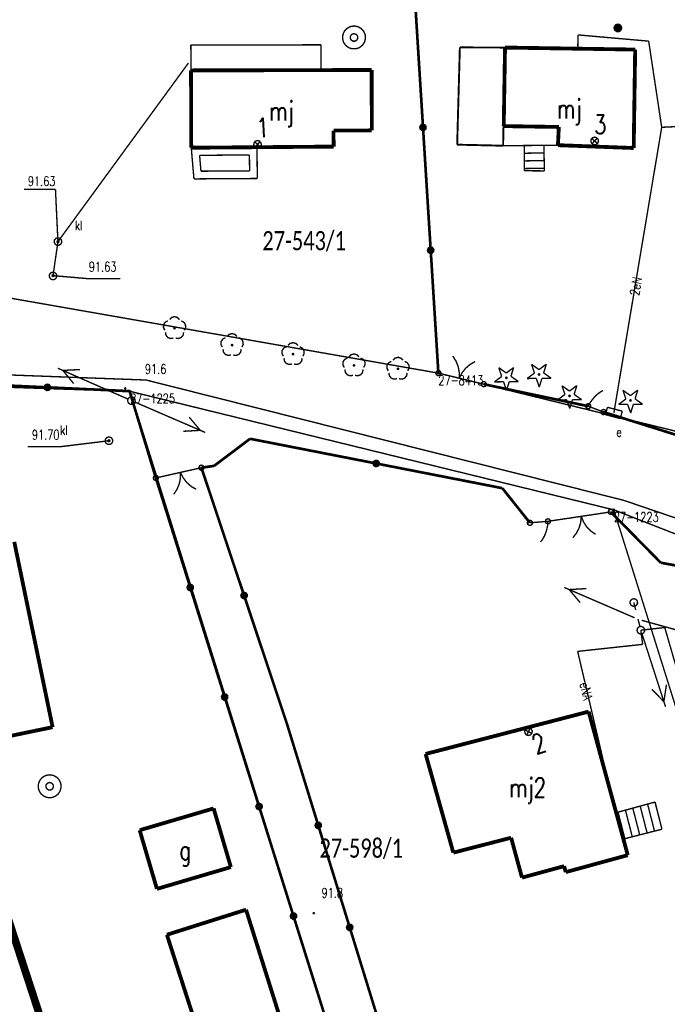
# Model space of a CAD drawing. Header units: metres. Extents: x 7542868 to 7543897, y 5828496 to 5830561.
# Tile 64 of 122: x 7543194 to 7543236, y 5830223 to 5830287. Entities that reach past the tile are written whole.
import ezdxf
from ezdxf.enums import TextEntityAlignment as Align

# ---------------------------------------------------------------- set-up
doc = ezdxf.new("R2010")
doc.units = ezdxf.units.M
doc.header["$MEASUREMENT"] = 0
for name, color, linetype in [('ADRESY_EADTD_T_0', 7, 'Continuous'), ('ADRESY_EAPADR_T_0', 7, 'Continuous'), ('BDOT500_BUIB_L_10', 7, 'Continuous'), ('BDOT500_KTOK_L_1', 7, 'Continuous'), ('BDOT500_KTOK_L_3', 7, 'Continuous'), ('BDOT500_KTOK_L_4', 7, 'Continuous'), ('BDOT500_OBOP_T_0', 7, 'Continuous'), ('BDOT500_OBOP_T_1', 7, 'Continuous'), ('BDOT500_RTPW_T_0', 7, 'Continuous'), ('BUDYNKI_EGBB_E_T_0', 7, 'Continuous'), ('BUDYNKI_EGBB_L_0', 7, 'Continuous'), ('BUDYNKI_EGBE_L_0', 7, 'Continuous'), ('BUDYNKI_EGBE_L_3', 7, 'Continuous'), ('BUDYNKI_EGBE_L_8', 7, 'Continuous'), ('GESUT_SUPE_E_T_3', 7, 'Continuous'), ('GESUT_SUPE_L_3', 7, 'Continuous'), ('GESUT_SUPK_L_1', 7, 'Continuous'), ('GESUT_SUPP_L_6', 7, 'Continuous'), ('GESUT_SUSM_L_4', 7, 'Continuous'), ('GESUT_SUSM_T_3', 7, 'Continuous'), ('GESUT_SUTK_T_0', 7, 'Continuous'), ('GESUT_SUUE_E_T_2', 7, 'Continuous'), ('GESUT_SUUE_T_3', 7, 'Continuous'), ('GESUT_SUUK_E_T_3', 7, 'Continuous'), ('GESUT_SUUK_T_2', 7, 'Continuous'), ('GESUT_SUUK_T_4', 7, 'Continuous'), ('GESUT_SUUW_T_1', 7, 'Continuous'), ('GESUT_SUUW_T_11', 7, 'Continuous'), ('GLOWNA_BAZA_DZIALKI', 7, 'Continuous'), ('GLOWNA_BAZA_NUMERY_PUNKTOW', 7, 'Continuous'), ('GLOWNA_BAZA_PUNKTY', 7, 'Continuous'), ('SZUMIN_511-1_DROGA_POM_UZUPEL__', 7, 'Continuous')]:
    doc.layers.add(name, color=color, linetype=linetype)
doc.layers.add('Numery_dzialek', color=7, linetype='Continuous', lineweight=13)
doc.styles.add('Legend', font='calibri.ttf')
doc.styles.add('STYL_ARIAL', font='simplex', dxfattribs={"width": 0.75, "oblique": 0.1})

msp = doc.modelspace()

# ---------------------------------------------------------------- linework, layer by layer
at = {"layer": 'ADRESY_EAPADR_T_0', "color": 7, "const_width": 0.09}
for points in [[(7543231.1375, 5830279.3666), (7543231.2739, 5830279.3315), (7543231.3696, 5830279.2281), (7543231.3943, 5830279.0895), (7543231.3401, 5830278.9594), (7543231.2242, 5830278.8794), (7543231.0834, 5830278.8747), (7543230.9624, 5830278.9468), (7543230.8997, 5830279.073), (7543230.9151, 5830279.213), (7543231.0037, 5830279.3225), (7543231.1375, 5830279.3666)], [(7543231.3284, 5830278.946), (7543230.9633, 5830279.2875)], [(7543230.975, 5830278.9342), (7543231.3166, 5830279.2993)], [(7543209.1088, 5830279.1429), (7543209.2461, 5830279.1115), (7543209.3446, 5830279.0108), (7543209.3731, 5830278.8729), (7543209.3225, 5830278.7414), (7543209.2089, 5830278.6582), (7543209.0683, 5830278.6496), (7543208.9454, 5830278.7184), (7543208.8791, 5830278.8428), (7543208.8907, 5830278.9832), (7543208.9763, 5830279.095), (7543209.1088, 5830279.1429)], [(7543209.3112, 5830278.7277), (7543208.9368, 5830279.059)], [(7543208.9583, 5830278.7062), (7543209.2896, 5830279.0805)], [(7543226.7456, 5830240.7683), (7543226.8864, 5830240.7729), (7543227.0074, 5830240.7006), (7543227.07, 5830240.5745), (7543227.0546, 5830240.4345), (7543226.9658, 5830240.3251), (7543226.8321, 5830240.281), (7543226.6957, 5830240.3162), (7543226.6, 5830240.4196), (7543226.5754, 5830240.5583), (7543226.6297, 5830240.6883), (7543226.7456, 5830240.7683)], [(7543226.7113, 5830240.3076), (7543226.9364, 5830240.754)], [(7543227.0471, 5830240.4183), (7543226.6007, 5830240.6434)]]:
    msp.add_lwpolyline(points, dxfattribs=at)
at = {"layer": 'BDOT500_BUIB_L_10', "color": 7, "const_width": 0.125}
for points in [[(7543222.1661, 5830278.8742), (7543222.3419, 5830285.2264)], [(7543222.3419, 5830285.2264), (7543225.2924, 5830285.2169)], [(7543225.2924, 5830285.2169), (7543225.1671, 5830278.8051)], [(7543225.1671, 5830278.8051), (7543222.1661, 5830278.8742)]]:
    msp.add_lwpolyline(points, dxfattribs=at)
at = {"layer": 'BDOT500_KTOK_L_1', "color": 7, "const_width": 0.09}
for points in [[(7543221.8816, 5830265.0611), (7543222.0893, 5830264.7382), (7543222.2315, 5830264.3814), (7543222.3028, 5830264.0041), (7543222.3008, 5830263.62)], [(7543222.3008, 5830263.62), (7543222.4764, 5830263.9616), (7543222.7141, 5830264.2632), (7543223.005, 5830264.5139), (7543223.3385, 5830264.7043)], [(7543220.8053, 5830263.8494), (7543220.77, 5830263.9602), (7543220.8141, 5830264.0678), (7543220.9171, 5830264.1219), (7543221.0307, 5830264.0971), (7543221.1018, 5830264.0051), (7543221.0971, 5830263.8889), (7543221.0189, 5830263.8029), (7543220.9036, 5830263.7873), (7543220.8053, 5830263.8494)], [(7543220.9398, 5830263.9534), (7543221.8151, 5830263.739)], [(7543221.5723, 5830263.7985), (7543223.0292, 5830263.4416)], [(7543223.0292, 5830263.4416), (7543223.9045, 5830263.2272)], [(7543223.77, 5830263.1233), (7543223.7346, 5830263.234), (7543223.7788, 5830263.3416), (7543223.8817, 5830263.3957), (7543223.9953, 5830263.3709), (7543224.0664, 5830263.2789), (7543224.0618, 5830263.1627), (7543223.9835, 5830263.0767), (7543223.8683, 5830263.0611), (7543223.77, 5830263.1233)], [(7543204.8228, 5830257.6308), (7543203.3594, 5830257.3015)], [(7543204.0911, 5830257.4661), (7543204.0859, 5830257.0821), (7543204.0074, 5830256.7062), (7543203.8585, 5830256.3522), (7543203.6447, 5830256.0332)], [(7543205.1082, 5830256.3625), (7543204.7783, 5830256.5592), (7543204.4922, 5830256.8153), (7543204.2602, 5830257.1214), (7543204.0911, 5830257.4661)], [(7543205.4575, 5830257.7736), (7543204.5789, 5830257.5759)], [(7543205.323, 5830257.6697), (7543205.2876, 5830257.7804), (7543205.3318, 5830257.888), (7543205.4347, 5830257.9421), (7543205.5483, 5830257.9173), (7543205.6195, 5830257.8253), (7543205.6148, 5830257.7091), (7543205.5365, 5830257.6231), (7543205.4213, 5830257.6075), (7543205.323, 5830257.6697)], [(7543202.3462, 5830256.9998), (7543202.3108, 5830257.1106), (7543202.355, 5830257.2182), (7543202.4579, 5830257.2722), (7543202.5715, 5830257.2475), (7543202.6427, 5830257.1555), (7543202.638, 5830257.0393), (7543202.5597, 5830256.9533), (7543202.4445, 5830256.9377), (7543202.3462, 5830256.9998)], [(7543203.3594, 5830257.3015), (7543202.4807, 5830257.1038)], [(7543232.2017, 5830254.8835), (7543230.7662, 5830254.669)], [(7543232.0672, 5830254.7795), (7543232.0319, 5830254.8903), (7543232.076, 5830254.9979), (7543232.179, 5830255.0519), (7543232.2926, 5830255.0272), (7543232.3637, 5830254.9351), (7543232.359, 5830254.819), (7543232.2808, 5830254.7329), (7543232.1655, 5830254.7174), (7543232.0672, 5830254.7795)], [(7543227.9599, 5830254.1658), (7543227.9245, 5830254.2766), (7543227.9686, 5830254.3842), (7543228.0716, 5830254.4382), (7543228.1852, 5830254.4135), (7543228.2563, 5830254.3214), (7543228.2517, 5830254.2053), (7543228.1734, 5830254.1192), (7543228.0582, 5830254.1037), (7543227.9599, 5830254.1658)], [(7543229.5299, 5830254.4842), (7543228.0944, 5830254.2698)], [(7543231.0135, 5830254.7059), (7543229.5299, 5830254.4842)], [(7543230.2717, 5830254.5951), (7543230.2385, 5830254.2125), (7543230.1328, 5830253.8433), (7543229.9585, 5830253.5011), (7543229.722, 5830253.1985)], [(7543231.2056, 5830253.4202), (7543230.891, 5830253.6404), (7543230.6242, 5830253.9167), (7543230.4153, 5830254.2389), (7543230.2717, 5830254.5951)]]:
    msp.add_lwpolyline(points, dxfattribs=at)
at = {"layer": 'BDOT500_KTOK_L_3', "color": 7, "const_width": 0.09}
for points in [[(7543231.2365, 5830262.4849), (7543231.3088, 5830262.5536)], [(7543231.3088, 5830262.5536), (7543231.3738, 5830262.6037)], [(7543231.3738, 5830262.6037), (7543231.4425, 5830262.6631)], [(7543231.4425, 5830262.6631), (7543231.5143, 5830262.7106)], [(7543231.5143, 5830262.7106), (7543231.5861, 5830262.7581)], [(7543231.5861, 5830262.7581), (7543231.6645, 5830262.8031)], [(7543231.6645, 5830262.8031), (7543231.6917, 5830262.8141)], [(7543230.5919, 5830261.6873), (7543230.5565, 5830261.798), (7543230.6007, 5830261.9056), (7543230.7036, 5830261.9597), (7543230.8172, 5830261.9349), (7543230.8884, 5830261.8429), (7543230.8837, 5830261.7267), (7543230.8054, 5830261.6407), (7543230.6902, 5830261.6251), (7543230.5919, 5830261.6873)], [(7543230.7755, 5830261.8795), (7543230.8245, 5830261.9678)], [(7543230.8245, 5830261.9678), (7543230.87, 5830262.0468)], [(7543230.87, 5830262.0468), (7543230.9324, 5830262.13)], [(7543230.9324, 5830262.13), (7543230.9846, 5830262.2064)], [(7543230.9846, 5830262.2064), (7543231.0435, 5830262.2803)], [(7543231.0435, 5830262.2803), (7543231.109, 5830262.3516)], [(7543231.109, 5830262.3516), (7543231.1679, 5830262.4255)], [(7543231.1679, 5830262.4255), (7543231.2365, 5830262.4849)], [(7543230.7264, 5830261.7912), (7543230.7755, 5830261.8795)], [(7543230.7264, 5830261.7912), (7543231.2278, 5830261.5997)], [(7543231.2278, 5830261.5997), (7543231.7292, 5830261.4082)], [(7543231.5947, 5830261.3042), (7543231.5594, 5830261.415), (7543231.6035, 5830261.5226), (7543231.7065, 5830261.5766), (7543231.8201, 5830261.5518), (7543231.8912, 5830261.4598), (7543231.8865, 5830261.3436), (7543231.8083, 5830261.2576), (7543231.693, 5830261.2421), (7543231.5947, 5830261.3042)], [(7543226.7834, 5830254.0686), (7543226.748, 5830254.1794), (7543226.7921, 5830254.287), (7543226.8951, 5830254.341), (7543227.0087, 5830254.3162), (7543227.0798, 5830254.2242), (7543227.0752, 5830254.108), (7543226.9969, 5830254.022), (7543226.8817, 5830254.0065), (7543226.7834, 5830254.0686)], [(7543227.5061, 5830254.2212), (7543226.9179, 5830254.1725)], [(7543228.0944, 5830254.2698), (7543227.5061, 5830254.2212)], [(7543227.9599, 5830254.1658), (7543227.9245, 5830254.2766), (7543227.9686, 5830254.3842), (7543228.0716, 5830254.4382), (7543228.1852, 5830254.4135), (7543228.2563, 5830254.3214), (7543228.2517, 5830254.2053), (7543228.1734, 5830254.1192), (7543228.0582, 5830254.1037), (7543227.9599, 5830254.1658)], [(7543228.0869, 5830254.1688), (7543228.0795, 5830254.0678)], [(7543228.0944, 5830254.2698), (7543228.0869, 5830254.1688)], [(7543227.9762, 5830253.5977), (7543227.9522, 5830253.5055)], [(7543228.008, 5830253.6907), (7543227.9762, 5830253.5977)], [(7543228.032, 5830253.783), (7543228.008, 5830253.6907)], [(7543228.0481, 5830253.8746), (7543228.032, 5830253.783)], [(7543228.0712, 5830253.9769), (7543228.0481, 5830253.8746)], [(7543228.0795, 5830254.0678), (7543228.0712, 5830253.9769)], [(7543227.6351, 5830252.9474), (7543227.6132, 5830252.9256)], [(7543227.6921, 5830253.0224), (7543227.6351, 5830252.9474)], [(7543227.7412, 5830253.0967), (7543227.6921, 5830253.0224)], [(7543227.7903, 5830253.171), (7543227.7412, 5830253.0967)], [(7543227.8308, 5830253.2546), (7543227.7903, 5830253.171)], [(7543227.8721, 5830253.3283), (7543227.8308, 5830253.2546)], [(7543227.9117, 5830253.4218), (7543227.8721, 5830253.3283)], [(7543227.9522, 5830253.5055), (7543227.9117, 5830253.4218)]]:
    msp.add_lwpolyline(points, dxfattribs=at)
at = {"layer": 'BDOT500_KTOK_L_4', "color": 7, "const_width": 0.175}
for points in [[(7543219.432, 5830288.0265), (7543219.9346, 5830280.0021)], [(7543219.8001, 5830279.8982), (7543219.7647, 5830280.009), (7543219.8088, 5830280.1166), (7543219.9118, 5830280.1706), (7543220.0254, 5830280.1458), (7543220.0965, 5830280.0538), (7543220.0919, 5830279.9376), (7543220.0136, 5830279.8516), (7543219.8984, 5830279.836), (7543219.8001, 5830279.8982)], [(7543219.9346, 5830280.0021), (7543220.4372, 5830271.9778)], [(7543220.3027, 5830271.8738), (7543220.2674, 5830271.9846), (7543220.3115, 5830272.0922), (7543220.4144, 5830272.1462), (7543220.5281, 5830272.1215), (7543220.5992, 5830272.0295), (7543220.5945, 5830271.9133), (7543220.5162, 5830271.8273), (7543220.401, 5830271.8117), (7543220.3027, 5830271.8738)], [(7543220.4372, 5830271.9778), (7543220.9398, 5830263.9534)], [(7543190.02, 5830263.27), (7543195.3925, 5830263.0213)], [(7543195.258, 5830262.9174), (7543195.2226, 5830263.0282), (7543195.2667, 5830263.1358), (7543195.3697, 5830263.1898), (7543195.4833, 5830263.165), (7543195.5544, 5830263.073), (7543195.5498, 5830262.9568), (7543195.4715, 5830262.8708), (7543195.3563, 5830262.8552), (7543195.258, 5830262.9174)], [(7543223.9045, 5830263.2272), (7543230.7264, 5830261.7912)], [(7543195.3925, 5830263.0213), (7543200.765, 5830262.7727)], [(7543200.765, 5830262.7727), (7543202.4807, 5830257.1038)], [(7543231.7292, 5830261.4082), (7543239.2105, 5830259.0524)], [(7543206.2878, 5830257.8914), (7543208.6368, 5830259.662)], [(7543208.6368, 5830259.662), (7543216.8753, 5830258.0492)], [(7543216.7408, 5830257.9452), (7543216.7055, 5830258.056), (7543216.7496, 5830258.1636), (7543216.8526, 5830258.2177), (7543216.9662, 5830258.1929), (7543217.0373, 5830258.1009), (7543217.0326, 5830257.9847), (7543216.9544, 5830257.8987), (7543216.8391, 5830257.8831), (7543216.7408, 5830257.9452)], [(7543216.8753, 5830258.0492), (7543225.1138, 5830256.4363)], [(7543205.4575, 5830257.7736), (7543206.2878, 5830257.8914)], [(7543205.4575, 5830257.7736), (7543208.2469, 5830249.4236)], [(7543204.7292, 5830249.949), (7543202.4807, 5830257.1038)], [(7543225.1138, 5830256.4363), (7543226.9179, 5830254.1725)], [(7543232.2017, 5830254.8835), (7543235.4674, 5830251.5657)], [(7543235.4674, 5830251.5657), (7543236.4968, 5830251.3758)], [(7543204.5947, 5830249.845), (7543204.5593, 5830249.9558), (7543204.6034, 5830250.0634), (7543204.7064, 5830250.1174), (7543204.82, 5830250.0927), (7543204.8911, 5830250.0006), (7543204.8865, 5830249.8845), (7543204.8082, 5830249.7984), (7543204.693, 5830249.7829), (7543204.5947, 5830249.845)], [(7543206.9777, 5830242.7941), (7543204.7292, 5830249.949)], [(7543208.1124, 5830249.3196), (7543208.0771, 5830249.4304), (7543208.1212, 5830249.538), (7543208.2242, 5830249.5921), (7543208.3378, 5830249.5673), (7543208.4089, 5830249.4753), (7543208.4042, 5830249.3591), (7543208.326, 5830249.2731), (7543208.2107, 5830249.2575), (7543208.1124, 5830249.3196)], [(7543208.2469, 5830249.4236), (7543211.0364, 5830241.0736)], [(7543206.8431, 5830242.6902), (7543206.8078, 5830242.801), (7543206.8519, 5830242.9085), (7543206.9549, 5830242.9626), (7543207.0685, 5830242.9378), (7543207.1396, 5830242.8458), (7543207.1349, 5830242.7296), (7543207.0567, 5830242.6436), (7543206.9414, 5830242.628), (7543206.8431, 5830242.6902)], [(7543209.2261, 5830235.6393), (7543206.9777, 5830242.7941)], [(7543211.0364, 5830241.0736), (7543213.0913, 5830234.4103)], [(7543209.0916, 5830235.5353), (7543209.0563, 5830235.6461), (7543209.1004, 5830235.7537), (7543209.2033, 5830235.8078), (7543209.317, 5830235.783), (7543209.3881, 5830235.691), (7543209.3834, 5830235.5748), (7543209.3051, 5830235.4888), (7543209.1899, 5830235.4732), (7543209.0916, 5830235.5353)], [(7543211.4746, 5830228.4845), (7543209.2261, 5830235.6393)], [(7543212.9568, 5830234.3064), (7543212.9215, 5830234.4172), (7543212.9656, 5830234.5248), (7543213.0686, 5830234.5788), (7543213.1822, 5830234.554), (7543213.2533, 5830234.462), (7543213.2486, 5830234.3458), (7543213.1704, 5830234.2598), (7543213.0551, 5830234.2443), (7543212.9568, 5830234.3064)], [(7543213.0913, 5830234.4103), (7543215.1463, 5830227.7471)], [(7543211.3401, 5830228.3805), (7543211.3047, 5830228.4913), (7543211.3489, 5830228.5989), (7543211.4518, 5830228.6529), (7543211.5654, 5830228.6282), (7543211.6365, 5830228.5362), (7543211.6319, 5830228.42), (7543211.5536, 5830228.334), (7543211.4384, 5830228.3184), (7543211.3401, 5830228.3805)], [(7543213.7231, 5830221.3297), (7543211.4746, 5830228.4845)], [(7543215.0118, 5830227.6432), (7543214.9765, 5830227.754), (7543215.0206, 5830227.8615), (7543215.1236, 5830227.9156), (7543215.2372, 5830227.8908), (7543215.3083, 5830227.7988), (7543215.3036, 5830227.6826), (7543215.2254, 5830227.5966), (7543215.1101, 5830227.581), (7543215.0118, 5830227.6432)], [(7543215.1463, 5830227.7471), (7543217.2013, 5830221.0839)]]:
    msp.add_lwpolyline(points, dxfattribs=at)
at = {"layer": 'BDOT500_OBOP_T_0', "color": 3, "const_width": 0.09}
for points in [[(7543227.0231, 5830264.5264), (7543227.5129, 5830264.1797)], [(7543227.2156, 5830263.958), (7543227.0231, 5830264.5264)], [(7543227.5129, 5830264.1797), (7543227.9939, 5830264.5384)], [(7543227.9939, 5830264.5384), (7543227.8156, 5830263.9655)], [(7543224.885, 5830264.3052), (7543225.3748, 5830263.9585)], [(7543225.0775, 5830263.7368), (7543224.885, 5830264.3052)], [(7543225.3748, 5830263.9585), (7543225.8558, 5830264.3172)], [(7543225.8558, 5830264.3172), (7543225.6775, 5830263.7443)], [(7543226.7346, 5830263.5993), (7543227.2156, 5830263.958)], [(7543227.5168, 5830263.9093), (7543227.5487, 5830263.8961), (7543227.5618, 5830263.8643), (7543227.5487, 5830263.8325), (7543227.5168, 5830263.8193), (7543227.485, 5830263.8325), (7543227.4718, 5830263.8643), (7543227.485, 5830263.8961), (7543227.5168, 5830263.9093)], [(7543227.8156, 5830263.9655), (7543228.3054, 5830263.6188)], [(7543224.5964, 5830263.3781), (7543225.0775, 5830263.7368)], [(7543225.1964, 5830263.3856), (7543224.5964, 5830263.3781)], [(7543225.3889, 5830262.8172), (7543225.1964, 5830263.3856)], [(7543225.3787, 5830263.6881), (7543225.4105, 5830263.6749), (7543225.4237, 5830263.6431), (7543225.4105, 5830263.6113), (7543225.3787, 5830263.5981), (7543225.3468, 5830263.6113), (7543225.3337, 5830263.6431), (7543225.3468, 5830263.6749), (7543225.3787, 5830263.6881)], [(7543225.5673, 5830263.3902), (7543225.3889, 5830262.8172)], [(7543226.1673, 5830263.3976), (7543225.5673, 5830263.3902)], [(7543225.6775, 5830263.7443), (7543226.1673, 5830263.3976)], [(7543227.3346, 5830263.6068), (7543226.7346, 5830263.5993)], [(7543227.5271, 5830263.0384), (7543227.3346, 5830263.6068)], [(7543227.7054, 5830263.6114), (7543227.5271, 5830263.0384)], [(7543228.3054, 5830263.6188), (7543227.7054, 5830263.6114)], [(7543228.7253, 5830262.1984), (7543229.2064, 5830262.5571)], [(7543229.0139, 5830263.1255), (7543229.5037, 5830262.7788)], [(7543229.2064, 5830262.5571), (7543229.0139, 5830263.1255)], [(7543229.5037, 5830262.7788), (7543229.9847, 5830263.1375)], [(7543229.9847, 5830263.1375), (7543229.8064, 5830262.5646)], [(7543229.8064, 5830262.5646), (7543230.2962, 5830262.2179)], [(7543232.9953, 5830262.8306), (7543233.4851, 5830262.4839)], [(7543233.1878, 5830262.2622), (7543232.9953, 5830262.8306)], [(7543233.4851, 5830262.4839), (7543233.9661, 5830262.8426)], [(7543233.9661, 5830262.8426), (7543233.7878, 5830262.2697)], [(7543229.3253, 5830262.2059), (7543228.7253, 5830262.1984)], [(7543229.5178, 5830261.6375), (7543229.3253, 5830262.2059)], [(7543229.5076, 5830262.5084), (7543229.5394, 5830262.4952), (7543229.5526, 5830262.4634), (7543229.5394, 5830262.4316), (7543229.5076, 5830262.4184), (7543229.4757, 5830262.4316), (7543229.4626, 5830262.4634), (7543229.4757, 5830262.4952), (7543229.5076, 5830262.5084)], [(7543229.6962, 5830262.2105), (7543229.5178, 5830261.6375)], [(7543230.2962, 5830262.2179), (7543229.6962, 5830262.2105)], [(7543232.7068, 5830261.9035), (7543233.1878, 5830262.2622)], [(7543233.3068, 5830261.911), (7543232.7068, 5830261.9035)], [(7543233.4993, 5830261.3426), (7543233.3068, 5830261.911)], [(7543233.489, 5830262.2135), (7543233.5208, 5830262.2003), (7543233.534, 5830262.1685), (7543233.5208, 5830262.1367), (7543233.489, 5830262.1235), (7543233.4572, 5830262.1367), (7543233.444, 5830262.1685), (7543233.4572, 5830262.2003), (7543233.489, 5830262.2135)], [(7543233.6776, 5830261.9156), (7543233.4993, 5830261.3426)], [(7543234.2776, 5830261.923), (7543233.6776, 5830261.9156)], [(7543233.7878, 5830262.2697), (7543234.2776, 5830261.923)]]:
    msp.add_lwpolyline(points, dxfattribs=at)
at = {"layer": 'BDOT500_OBOP_T_1', "color": 3, "const_width": 0.09}
for points in [[(7543203.066, 5830266.7529), (7543202.9784, 5830266.9256), (7543202.9886, 5830267.119), (7543203.094, 5830267.2815), (7543203.2664, 5830267.3697)], [(7543203.3777, 5830267.4506), (7543203.5149, 5830267.5873), (7543203.702, 5830267.6373), (7543203.8891, 5830267.5873), (7543204.0263, 5830267.4506)], [(7543204.1375, 5830267.3697), (7543204.3099, 5830267.2815), (7543204.4153, 5830267.119), (7543204.4255, 5830266.9256), (7543204.3379, 5830266.7529)], [(7543203.6332, 5830266.2409), (7543203.4419, 5830266.2109), (7543203.2611, 5830266.2804), (7543203.1392, 5830266.4309), (7543203.1085, 5830266.6221)], [(7543203.702, 5830266.9322), (7543203.7338, 5830266.919), (7543203.747, 5830266.8872), (7543203.7338, 5830266.8554), (7543203.702, 5830266.8422), (7543203.6701, 5830266.8554), (7543203.657, 5830266.8872), (7543203.6701, 5830266.919), (7543203.702, 5830266.9322)], [(7543204.2954, 5830266.6221), (7543204.2647, 5830266.4309), (7543204.1428, 5830266.2804), (7543203.962, 5830266.2109), (7543203.7707, 5830266.2409)], [(7543207.1379, 5830266.3446), (7543207.2751, 5830266.4813), (7543207.4622, 5830266.5313), (7543207.6493, 5830266.4813), (7543207.7865, 5830266.3446)], [(7543206.8263, 5830265.6469), (7543206.7386, 5830265.8196), (7543206.7489, 5830266.013), (7543206.8543, 5830266.1755), (7543207.0267, 5830266.2638)], [(7543207.4622, 5830265.8263), (7543207.494, 5830265.8131), (7543207.5072, 5830265.7813), (7543207.494, 5830265.7494), (7543207.4622, 5830265.7363), (7543207.4304, 5830265.7494), (7543207.4172, 5830265.7813), (7543207.4304, 5830265.8131), (7543207.4622, 5830265.8263)], [(7543207.8978, 5830266.2638), (7543208.0701, 5830266.1755), (7543208.1755, 5830266.013), (7543208.1858, 5830265.8196), (7543208.0982, 5830265.6469)], [(7543211.1193, 5830265.7548), (7543211.2565, 5830265.8915), (7543211.4436, 5830265.9415), (7543211.6307, 5830265.8915), (7543211.7679, 5830265.7548)], [(7543207.3935, 5830265.1349), (7543207.2021, 5830265.105), (7543207.0214, 5830265.1745), (7543206.8994, 5830265.3249), (7543206.8688, 5830265.5161)], [(7543208.0557, 5830265.5161), (7543208.025, 5830265.3249), (7543207.903, 5830265.1745), (7543207.7223, 5830265.105), (7543207.531, 5830265.1349)], [(7543210.8077, 5830265.0571), (7543210.7201, 5830265.2298), (7543210.7303, 5830265.4232), (7543210.8357, 5830265.5857), (7543211.0081, 5830265.6739)], [(7543211.4436, 5830265.2364), (7543211.4755, 5830265.2232), (7543211.4886, 5830265.1914), (7543211.4755, 5830265.1596), (7543211.4436, 5830265.1464), (7543211.4118, 5830265.1596), (7543211.3986, 5830265.1914), (7543211.4118, 5830265.2232), (7543211.4436, 5830265.2364)], [(7543211.8792, 5830265.6739), (7543212.0516, 5830265.5857), (7543212.1569, 5830265.4232), (7543212.1672, 5830265.2298), (7543212.0796, 5830265.0571)], [(7543215.1008, 5830265.0175), (7543215.238, 5830265.1542), (7543215.4251, 5830265.2042), (7543215.6122, 5830265.1542), (7543215.7494, 5830265.0175)], [(7543211.3749, 5830264.5451), (7543211.1836, 5830264.5151), (7543211.0028, 5830264.5846), (7543210.8809, 5830264.7351), (7543210.8502, 5830264.9263)], [(7543212.0371, 5830264.9263), (7543212.0064, 5830264.7351), (7543211.8845, 5830264.5846), (7543211.7037, 5830264.5151), (7543211.5124, 5830264.5451)], [(7543214.7891, 5830264.3198), (7543214.7015, 5830264.4925), (7543214.7118, 5830264.6859), (7543214.8171, 5830264.8484), (7543214.9895, 5830264.9366)], [(7543215.4251, 5830264.4991), (7543215.4569, 5830264.4859), (7543215.4701, 5830264.4541), (7543215.4569, 5830264.4223), (7543215.4251, 5830264.4091), (7543215.3933, 5830264.4223), (7543215.3801, 5830264.4541), (7543215.3933, 5830264.4859), (7543215.4251, 5830264.4991)], [(7543215.8606, 5830264.9366), (7543216.033, 5830264.8484), (7543216.1384, 5830264.6859), (7543216.1486, 5830264.4925), (7543216.061, 5830264.3198)], [(7543217.6646, 5830264.0986), (7543217.577, 5830264.2713), (7543217.5872, 5830264.4647), (7543217.6926, 5830264.6272), (7543217.865, 5830264.7154)], [(7543217.9763, 5830264.7963), (7543218.1135, 5830264.933), (7543218.3006, 5830264.983), (7543218.4877, 5830264.933), (7543218.6249, 5830264.7963)], [(7543218.7361, 5830264.7154), (7543218.9085, 5830264.6272), (7543219.0139, 5830264.4647), (7543219.0241, 5830264.2713), (7543218.9365, 5830264.0986)], [(7543215.3563, 5830263.8078), (7543215.165, 5830263.7778), (7543214.9843, 5830263.8473), (7543214.8623, 5830263.9978), (7543214.8316, 5830264.189)], [(7543216.0185, 5830264.189), (7543215.9879, 5830263.9978), (7543215.8659, 5830263.8473), (7543215.6851, 5830263.7778), (7543215.4938, 5830263.8078)], [(7543218.2318, 5830263.5866), (7543218.0405, 5830263.5566), (7543217.8597, 5830263.6262), (7543217.7378, 5830263.7766), (7543217.7071, 5830263.9678)], [(7543218.3006, 5830264.2779), (7543218.3324, 5830264.2647), (7543218.3456, 5830264.2329), (7543218.3324, 5830264.2011), (7543218.3006, 5830264.1879), (7543218.2687, 5830264.2011), (7543218.2556, 5830264.2329), (7543218.2687, 5830264.2647), (7543218.3006, 5830264.2779)], [(7543218.894, 5830263.9678), (7543218.8633, 5830263.7766), (7543218.7414, 5830263.6262), (7543218.5606, 5830263.5566), (7543218.3693, 5830263.5866)]]:
    msp.add_lwpolyline(points, dxfattribs=at)
at = {"layer": 'BDOT500_RTPW_T_0', "color": 7, "const_width": 0.075}
for points in [[(7543200.5226, 5830262.9567), (7543200.5095, 5830262.9249), (7543200.4776, 5830262.9117), (7543200.4458, 5830262.9249), (7543200.4326, 5830262.9567), (7543200.4458, 5830262.9885), (7543200.4776, 5830263.0017), (7543200.5095, 5830262.9885), (7543200.5226, 5830262.9567)], [(7543212.8393, 5830228.6713), (7543212.8261, 5830228.6395), (7543212.7943, 5830228.6263), (7543212.7625, 5830228.6395), (7543212.7493, 5830228.6713), (7543212.7625, 5830228.7031), (7543212.7943, 5830228.7163), (7543212.8261, 5830228.7031), (7543212.8393, 5830228.6713)]]:
    msp.add_lwpolyline(points, dxfattribs=at)
at = {"layer": 'BUDYNKI_EGBB_L_0', "color": 34, "const_width": 0.25}
for points in [[(7543225.2082, 5830280.0856), (7543225.2924, 5830285.2169)], [(7543233.7946, 5830285.0861), (7543225.2924, 5830285.2169)], [(7543233.6994, 5830278.6545), (7543233.7946, 5830285.0861)], [(7543213.2808, 5830283.743), (7543204.7797, 5830283.7238)], [(7543204.7948, 5830278.6732), (7543204.7797, 5830283.7238)], [(7543216.5813, 5830283.756), (7543213.2808, 5830283.743)], [(7543216.5813, 5830283.756), (7543216.5888, 5830279.8055)], [(7543225.2082, 5830280.0856), (7543228.8091, 5830280.0306)], [(7543228.8091, 5830280.0306), (7543228.7474, 5830278.84)], [(7543216.5888, 5830279.8055), (7543214.0884, 5830279.7981)], [(7543214.0958, 5830278.748), (7543214.0884, 5830279.7981)], [(7543214.0958, 5830278.748), (7543204.7948, 5830278.6732)], [(7543233.6994, 5830278.6545), (7543228.7474, 5830278.84)], [(7543193.2324, 5830252.9287), (7543195.7371, 5830240.8244)], [(7543220.103, 5830239.0738), (7543230.7554, 5830241.8384)], [(7543230.7554, 5830241.8384), (7543233.3111, 5830232.4648)], [(7543195.7371, 5830240.8244), (7543190.8434, 5830239.8101)], [(7543221.9152, 5830232.6281), (7543220.103, 5830239.0738)], [(7543201.4248, 5830234.093), (7543206.2556, 5830235.5168)], [(7543206.2556, 5830235.5168), (7543207.3825, 5830231.6841)], [(7543201.4248, 5830234.093), (7543202.5517, 5830230.2602)], [(7543225.692, 5830233.6019), (7543221.9152, 5830232.6281)], [(7543226.4002, 5830230.9964), (7543225.692, 5830233.6019)], [(7543233.3111, 5830232.4648), (7543229.2581, 5830231.3564)], [(7543202.5517, 5830230.2602), (7543207.3825, 5830231.6841)], [(7543229.1554, 5830231.7457), (7543226.4002, 5830230.9964)], [(7543229.2581, 5830231.3564), (7543229.1554, 5830231.7457)], [(7543203.2026, 5830227.2643), (7543208.372, 5830228.9006)], [(7543208.372, 5830228.9006), (7543213.486, 5830212.6537)], [(7543208.4263, 5830211.0582), (7543203.2026, 5830227.2643)]]:
    msp.add_lwpolyline(points, dxfattribs=at)
at = {"layer": 'BUDYNKI_EGBE_L_0', "color": 7, "const_width": 0.09}
for points in [[(7543209.0918, 5830278.7077), (7543204.7948, 5830278.6732)], [(7543204.7948, 5830278.6732), (7543204.97, 5830276.6381)], [(7543209.1075, 5830276.6653), (7543209.0918, 5830278.7077)], [(7543205.3394, 5830278.1775), (7543208.5956, 5830278.2037)], [(7543205.4286, 5830277.1411), (7543205.3394, 5830278.1775)], [(7543208.5956, 5830278.2037), (7543208.6037, 5830277.162)], [(7543208.6037, 5830277.162), (7543205.4286, 5830277.1411)], [(7543204.97, 5830276.6381), (7543209.1075, 5830276.6653)]]:
    msp.add_lwpolyline(points, dxfattribs=at)
at = {"layer": 'BUDYNKI_EGBE_L_3', "color": 7, "const_width": 0.09}
for points in [[(7543225.1671, 5830278.8051), (7543225.2082, 5830280.0856)], [(7543225.2082, 5830280.0856), (7543228.8091, 5830280.0306)], [(7543228.8091, 5830280.0306), (7543228.7474, 5830278.84)], [(7543228.7474, 5830278.84), (7543225.1671, 5830278.8051)], [(7543226.5502, 5830278.8186), (7543227.8373, 5830278.8311)], [(7543227.8373, 5830278.8311), (7543226.5502, 5830278.8143)], [(7543226.5575, 5830277.1689), (7543226.5502, 5830278.8186)], [(7543227.8373, 5830278.8311), (7543227.8591, 5830277.1616)], [(7543227.8439, 5830278.3312), (7543226.5525, 5830278.3143)], [(7543227.8504, 5830277.8312), (7543226.5547, 5830277.8143)], [(7543227.8569, 5830277.3313), (7543226.5569, 5830277.3143)], [(7543227.8591, 5830277.1616), (7543226.5575, 5830277.1689)], [(7543235.1002, 5830235.9351), (7543232.5541, 5830235.241)], [(7543234.091, 5830233.7872), (7543233.6408, 5830235.5373)], [(7543234.5753, 5830233.9118), (7543234.1233, 5830235.6688)], [(7543235.0595, 5830234.0363), (7543234.6057, 5830235.8003)], [(7543235.5437, 5830234.1609), (7543235.0882, 5830235.9319)], [(7543235.5437, 5830234.1609), (7543235.1002, 5830235.9351)], [(7543232.5541, 5830235.241), (7543233.0252, 5830233.5131)], [(7543233.1226, 5830233.5381), (7543232.676, 5830235.2742)], [(7543233.6068, 5830233.6627), (7543233.1584, 5830235.4057)], [(7543233.0252, 5830233.5131), (7543235.5437, 5830234.1609)]]:
    msp.add_lwpolyline(points, dxfattribs=at)
at = {"layer": 'BUDYNKI_EGBE_L_8', "color": 7, "const_width": 0.09}
for points in [[(7543204.7657, 5830285.3772), (7543213.2669, 5830285.3963)], [(7543204.7797, 5830283.7238), (7543204.7657, 5830285.3772)], [(7543213.2669, 5830285.3963), (7543213.268, 5830283.7961)], [(7543213.268, 5830283.7961), (7543204.7797, 5830283.7238)]]:
    msp.add_lwpolyline(points, dxfattribs=at)
at = {"layer": 'GESUT_SUPE_L_3', "color": 1, "const_width": 0.09}
for points in [[(7543230.0451, 5830285.1438), (7543230.0589, 5830286.0437)], [(7543230.0589, 5830286.0437), (7543234.6769, 5830285.6363)], [(7543234.6769, 5830285.6363), (7543235.5283, 5830280.0084)], [(7543235.5283, 5830280.0084), (7543255.3718, 5830280.9528)], [(7543235.5283, 5830280.0084), (7543232.4037, 5830261.3528)], [(7543200.6574, 5830262.2561), (7543196.0805, 5830264.2691)], [(7543197.5176, 5830264.1832), (7543196.4009, 5830264.1282)], [(7543197.115, 5830263.2679), (7543196.4009, 5830264.1282)], [(7543205.7065, 5830260.075), (7543201.1158, 5830262.0564)], [(7543205.3851, 5830260.2137), (7543204.6651, 5830261.0691)], [(7543205.3851, 5830260.2137), (7543204.2689, 5830260.1509)], [(7543233.7541, 5830247.9697), (7543229.1634, 5830249.9511)], [(7543230.6011, 5830249.8752), (7543229.4848, 5830249.8124)], [(7543230.2048, 5830248.957), (7543229.4848, 5830249.8124)], [(7543239.0431, 5830246.4692), (7543234.2246, 5830247.8039)], [(7543234.1649, 5830247.158), (7543235.7279, 5830247.3339)], [(7543234.2853, 5830246.2337), (7543234.1649, 5830247.158)], [(7543235.7279, 5830247.3339), (7543241.5589, 5830227.2114)], [(7543235.7768, 5830242.1616), (7543234.2416, 5830246.92)], [(7543230.0379, 5830245.774), (7543234.2853, 5830246.2337)], [(7543232.2284, 5830236.4356), (7543230.0379, 5830245.774)], [(7543235.6694, 5830242.4947), (7543234.8865, 5830243.2928)], [(7543235.6694, 5830242.4947), (7543235.8382, 5830243.5999)]]:
    msp.add_lwpolyline(points, dxfattribs=at)
at = {"layer": 'GESUT_SUPK_L_1', "color": 34, "const_width": 0.09}
for points in [[(7543196.0862, 5830272.5416), (7543204.6091, 5830284.2068)], [(7543204.6091, 5830284.2068), (7543196.0862, 5830272.5416)], [(7543195.7618, 5830270.299), (7543196.0862, 5830272.5416)], [(7543196.0862, 5830272.5416), (7543195.7618, 5830270.299)]]:
    msp.add_lwpolyline(points, dxfattribs=at)
at = {"layer": 'GESUT_SUPP_L_6', "color": 30, "const_width": 0.09}
for points in [[(7543189.0687, 5830263.9742), (7543201.8508, 5830263.4988)], [(7543201.8508, 5830263.4988), (7543233.0643, 5830255.6359)], [(7543233.0643, 5830255.6359), (7543243.5483, 5830252.0618)]]:
    msp.add_lwpolyline(points, dxfattribs=at)
at = {"layer": 'GESUT_SUSM_L_4', "color": 7, "const_width": 0.09}
for points in [[(7543233.5074, 5830248.8132), (7543233.4561, 5830248.9444), (7543233.484, 5830249.0825), (7543233.582, 5830249.1836), (7543233.7192, 5830249.2156), (7543233.8519, 5830249.1685), (7543233.9381, 5830249.057), (7543233.9503, 5830248.9167), (7543233.8847, 5830248.792), (7543233.7621, 5830248.7226), (7543233.6214, 5830248.7305), (7543233.5074, 5830248.8132)], [(7543233.8284, 5830248.4815), (7543233.7052, 5830248.966)], [(7543234.1033, 5830247.4003), (7543233.9801, 5830247.8848)], [(7543233.967, 5830247.0051), (7543233.9158, 5830247.1363), (7543233.9436, 5830247.2744), (7543234.0417, 5830247.3755), (7543234.1788, 5830247.4076), (7543234.3116, 5830247.3604), (7543234.3977, 5830247.2489), (7543234.4099, 5830247.1086), (7543234.3443, 5830246.9839), (7543234.2218, 5830246.9145), (7543234.0811, 5830246.9224), (7543233.967, 5830247.0051)]]:
    msp.add_lwpolyline(points, dxfattribs=at)
at = {"layer": 'GESUT_SUSM_T_3', "color": 7, "const_width": 0.09}
msp.add_lwpolyline([(7543200.8863, 5830262.4054), (7543201.0214, 5830262.3658), (7543201.1137, 5830262.2593), (7543201.1337, 5830262.1199), (7543201.0752, 5830261.9917), (7543200.9567, 5830261.9156), (7543200.8159, 5830261.9156), (7543200.6973, 5830261.9917), (7543200.6388, 5830262.1199), (7543200.6589, 5830262.2593), (7543200.7511, 5830262.3658), (7543200.8863, 5830262.4054)], dxfattribs=at)
at = {"layer": 'GESUT_SUTK_T_0', "color": 34, "const_width": 0.09}
for points in [[(7543193.8598, 5830275.9566), (7543195.9226, 5830275.9566)], [(7543196.0846, 5830272.5305), (7543195.9226, 5830275.9566)], [(7543196.0846, 5830272.593), (7543196.1288, 5830272.5746), (7543196.1471, 5830272.5305), (7543196.1288, 5830272.4863), (7543196.0846, 5830272.468), (7543196.0404, 5830272.4863), (7543196.0221, 5830272.5305), (7543196.0404, 5830272.5746), (7543196.0846, 5830272.593)], [(7543195.7645, 5830270.3804), (7543195.8087, 5830270.3621), (7543195.827, 5830270.3179), (7543195.8087, 5830270.2737), (7543195.7645, 5830270.2554), (7543195.7203, 5830270.2737), (7543195.702, 5830270.3179), (7543195.7203, 5830270.3621), (7543195.7645, 5830270.3804)], [(7543195.7645, 5830270.3179), (7543198.0988, 5830270.1171)], [(7543198.0988, 5830270.1171), (7543200.1616, 5830270.1171)], [(7543199.4173, 5830259.5328), (7543196.1877, 5830259.1385)], [(7543199.4173, 5830259.5953), (7543199.4615, 5830259.577), (7543199.4798, 5830259.5328), (7543199.4615, 5830259.4886), (7543199.4173, 5830259.4703), (7543199.3731, 5830259.4886), (7543199.3548, 5830259.5328), (7543199.3731, 5830259.577), (7543199.4173, 5830259.5953)], [(7543194.0977, 5830259.1385), (7543196.1877, 5830259.1385)]]:
    msp.add_lwpolyline(points, dxfattribs=at)
at = {"layer": 'GESUT_SUUE_T_3', "color": 7, "const_width": 0.09}
for points in [[(7543231.9829, 5830261.7208), (7543231.8568, 5830261.237)], [(7543232.9506, 5830261.4687), (7543231.9829, 5830261.7208)], [(7543232.8245, 5830260.9849), (7543232.9506, 5830261.4687)], [(7543231.8568, 5830261.237), (7543232.8245, 5830260.9849)]]:
    msp.add_lwpolyline(points, dxfattribs=at)
at = {"layer": 'GESUT_SUUK_T_2', "color": 34, "const_width": 0.09}
for points in [[(7543196.0862, 5830272.7916), (7543196.2214, 5830272.7519), (7543196.3136, 5830272.6454), (7543196.3337, 5830272.506), (7543196.2751, 5830272.3779), (7543196.1566, 5830272.3017), (7543196.0158, 5830272.3017), (7543195.8973, 5830272.3779), (7543195.8388, 5830272.506), (7543195.8588, 5830272.6454), (7543195.9511, 5830272.7519), (7543196.0862, 5830272.7916)], [(7543195.7618, 5830270.549), (7543195.8969, 5830270.5093), (7543195.9892, 5830270.4028), (7543196.0092, 5830270.2634), (7543195.9507, 5830270.1353), (7543195.8322, 5830270.0591), (7543195.6913, 5830270.0591), (7543195.5728, 5830270.1353), (7543195.5143, 5830270.2634), (7543195.5344, 5830270.4028), (7543195.6266, 5830270.5093), (7543195.7618, 5830270.549)], [(7543199.4173, 5830259.7828), (7543199.5525, 5830259.7431), (7543199.6447, 5830259.6367), (7543199.6648, 5830259.4972), (7543199.6063, 5830259.3691), (7543199.4878, 5830259.2929), (7543199.3469, 5830259.2929), (7543199.2284, 5830259.3691), (7543199.1699, 5830259.4972), (7543199.1899, 5830259.6367), (7543199.2822, 5830259.7431), (7543199.4173, 5830259.7828)]]:
    msp.add_lwpolyline(points, dxfattribs=at)
at = {"layer": 'GESUT_SUUK_T_4', "color": 7, "const_width": 0.09}
for points in [[(7543196.0862, 5830272.7916), (7543196.2214, 5830272.7519), (7543196.3136, 5830272.6454), (7543196.3337, 5830272.506), (7543196.2751, 5830272.3779), (7543196.1566, 5830272.3017), (7543196.0158, 5830272.3017), (7543195.8973, 5830272.3779), (7543195.8388, 5830272.506), (7543195.8588, 5830272.6454), (7543195.9511, 5830272.7519), (7543196.0862, 5830272.7916)], [(7543195.7618, 5830270.549), (7543195.8969, 5830270.5093), (7543195.9892, 5830270.4028), (7543196.0092, 5830270.2634), (7543195.9507, 5830270.1353), (7543195.8322, 5830270.0591), (7543195.6913, 5830270.0591), (7543195.5728, 5830270.1353), (7543195.5143, 5830270.2634), (7543195.5344, 5830270.4028), (7543195.6266, 5830270.5093), (7543195.7618, 5830270.549)], [(7543199.4173, 5830259.7828), (7543199.5525, 5830259.7431), (7543199.6447, 5830259.6367), (7543199.6648, 5830259.4972), (7543199.6063, 5830259.3691), (7543199.4878, 5830259.2929), (7543199.3469, 5830259.2929), (7543199.2284, 5830259.3691), (7543199.1699, 5830259.4972), (7543199.1899, 5830259.6367), (7543199.2822, 5830259.7431), (7543199.4173, 5830259.7828)]]:
    msp.add_lwpolyline(points, dxfattribs=at)
at = {"layer": 'GESUT_SUUW_T_1', "color": 7, "const_width": 0.09}
for points in [[(7543215.4273, 5830286.6253), (7543215.6708, 5830286.5847), (7543215.888, 5830286.4672), (7543216.0552, 5830286.2855), (7543216.1544, 5830286.0594), (7543216.1748, 5830285.8134), (7543216.1142, 5830285.574), (7543215.9791, 5830285.3673), (7543215.7843, 5830285.2157), (7543215.5508, 5830285.1355), (7543215.3039, 5830285.1355), (7543215.0704, 5830285.2157), (7543214.8755, 5830285.3673), (7543214.7405, 5830285.574), (7543214.6799, 5830285.8134), (7543214.7003, 5830286.0594), (7543214.7994, 5830286.2855), (7543214.9667, 5830286.4672), (7543215.1838, 5830286.5847), (7543215.4273, 5830286.6253)], [(7543215.4273, 5830286.1253), (7543215.5625, 5830286.0856), (7543215.6547, 5830285.9792), (7543215.6748, 5830285.8397), (7543215.6163, 5830285.7116), (7543215.4978, 5830285.6354), (7543215.3569, 5830285.6354), (7543215.2384, 5830285.7116), (7543215.1799, 5830285.8397), (7543215.1999, 5830285.9792), (7543215.2922, 5830286.0856), (7543215.4273, 5830286.1253)], [(7543195.5439, 5830237.7124), (7543195.7874, 5830237.6718), (7543196.0046, 5830237.5543), (7543196.1718, 5830237.3726), (7543196.271, 5830237.1465), (7543196.2914, 5830236.9005), (7543196.2307, 5830236.6612), (7543196.0957, 5830236.4545), (7543195.9009, 5830236.3028), (7543195.6674, 5830236.2227), (7543195.4205, 5830236.2227), (7543195.187, 5830236.3028), (7543194.9921, 5830236.4545), (7543194.8571, 5830236.6612), (7543194.7965, 5830236.9005), (7543194.8169, 5830237.1465), (7543194.916, 5830237.3726), (7543195.0833, 5830237.5543), (7543195.3004, 5830237.6718), (7543195.5439, 5830237.7124)], [(7543195.5439, 5830237.2124), (7543195.6791, 5830237.1727), (7543195.7713, 5830237.0663), (7543195.7914, 5830236.9268), (7543195.7329, 5830236.7987), (7543195.6144, 5830236.7225), (7543195.4735, 5830236.7225), (7543195.355, 5830236.7987), (7543195.2965, 5830236.9268), (7543195.3165, 5830237.0663), (7543195.4088, 5830237.1727), (7543195.5439, 5830237.2124)]]:
    msp.add_lwpolyline(points, dxfattribs=at)
at = {"layer": 'GESUT_SUUW_T_11', "color": 7, "const_width": 0.09}
for points in [[(7543232.6646, 5830286.7485), (7543232.7998, 5830286.7088), (7543232.892, 5830286.6023), (7543232.9121, 5830286.4629), (7543232.8536, 5830286.3347), (7543232.7351, 5830286.2586), (7543232.5942, 5830286.2586), (7543232.4757, 5830286.3347), (7543232.4172, 5830286.4629), (7543232.4372, 5830286.6023), (7543232.5295, 5830286.7088), (7543232.6646, 5830286.7485)], [(7543232.6646, 5830286.7235), (7543232.7969, 5830286.6805), (7543232.8786, 5830286.568), (7543232.8786, 5830286.4289), (7543232.7969, 5830286.3164), (7543232.6646, 5830286.2735), (7543232.5324, 5830286.3164), (7543232.4506, 5830286.4289), (7543232.4506, 5830286.568), (7543232.5324, 5830286.6805), (7543232.6646, 5830286.7235)], [(7543232.6646, 5830286.6985), (7543232.7932, 5830286.6517), (7543232.8616, 5830286.5332), (7543232.8378, 5830286.3985), (7543232.733, 5830286.3105), (7543232.5962, 5830286.3105), (7543232.4914, 5830286.3985), (7543232.4677, 5830286.5332), (7543232.5361, 5830286.6517), (7543232.6646, 5830286.6985)], [(7543232.6646, 5830286.6735), (7543232.7771, 5830286.6325), (7543232.837, 5830286.5289), (7543232.8162, 5830286.411), (7543232.7245, 5830286.334), (7543232.6048, 5830286.334), (7543232.5131, 5830286.411), (7543232.4923, 5830286.5289), (7543232.5521, 5830286.6325), (7543232.6646, 5830286.6735)], [(7543232.6646, 5830286.6485), (7543232.7707, 5830286.6045), (7543232.8146, 5830286.4985), (7543232.7707, 5830286.3924), (7543232.6646, 5830286.3485), (7543232.5586, 5830286.3924), (7543232.5146, 5830286.4985), (7543232.5586, 5830286.6045), (7543232.6646, 5830286.6485)], [(7543232.6646, 5830286.6235), (7543232.753, 5830286.5869), (7543232.7896, 5830286.4985), (7543232.753, 5830286.4101), (7543232.6646, 5830286.3735), (7543232.5762, 5830286.4101), (7543232.5396, 5830286.4985), (7543232.5762, 5830286.5869), (7543232.6646, 5830286.6235)], [(7543232.6646, 5830286.5985), (7543232.7353, 5830286.5692), (7543232.7646, 5830286.4985), (7543232.7353, 5830286.4278), (7543232.6646, 5830286.3985), (7543232.5939, 5830286.4278), (7543232.5646, 5830286.4985), (7543232.5939, 5830286.5692), (7543232.6646, 5830286.5985)], [(7543232.6646, 5830286.5735), (7543232.7177, 5830286.5515), (7543232.7396, 5830286.4985), (7543232.7177, 5830286.4454), (7543232.6646, 5830286.4235), (7543232.6116, 5830286.4454), (7543232.5896, 5830286.4985), (7543232.6116, 5830286.5515), (7543232.6646, 5830286.5735)], [(7543232.6646, 5830286.5485), (7543232.7, 5830286.5338), (7543232.7146, 5830286.4985), (7543232.7, 5830286.4631), (7543232.6646, 5830286.4485), (7543232.6293, 5830286.4631), (7543232.6146, 5830286.4985), (7543232.6293, 5830286.5338), (7543232.6646, 5830286.5485)], [(7543232.6646, 5830286.5235), (7543232.6823, 5830286.5161), (7543232.6896, 5830286.4985), (7543232.6823, 5830286.4808), (7543232.6646, 5830286.4735), (7543232.647, 5830286.4808), (7543232.6396, 5830286.4985), (7543232.647, 5830286.5161), (7543232.6646, 5830286.5235)], [(7543232.6646, 5830286.5056), (7543232.6697, 5830286.5035), (7543232.6718, 5830286.4985), (7543232.6697, 5830286.4934), (7543232.6646, 5830286.4913), (7543232.6596, 5830286.4934), (7543232.6575, 5830286.4985), (7543232.6596, 5830286.5035), (7543232.6646, 5830286.5056)]]:
    msp.add_lwpolyline(points, dxfattribs=at)
at = {"layer": 'GLOWNA_BAZA_DZIALKI', "color": 92, "lineweight": 20, "const_width": 0.09}
for points in [[(7543220.94, 5830263.95), (7543219.43, 5830288.03)], [(7543190.86, 5830269.22), (7543220.94, 5830263.95)], [(7543200.8, 5830262.76), (7543168.95, 5830263.82)], [(7543241.18, 5830259), (7543220.94, 5830263.95)], [(7543218.22, 5830207.02), (7543200.8, 5830262.76)], [(7543232.4, 5830255.02), (7543200.8, 5830262.76)], [(7543244.89, 5830215.27), (7543232.4, 5830255.02)], [(7543245.06, 5830250.06), (7543232.4, 5830255.02)]]:
    msp.add_lwpolyline(points, dxfattribs=at)
at = {"layer": 'GLOWNA_BAZA_PUNKTY', "color": 7, "const_width": 0.09}
for points in [[(7543220.94, 5830263.995), (7543220.9718, 5830263.9818), (7543220.985, 5830263.95), (7543220.9718, 5830263.9182), (7543220.94, 5830263.905), (7543220.9082, 5830263.9182), (7543220.895, 5830263.95), (7543220.9082, 5830263.9818), (7543220.94, 5830263.995)], [(7543200.8, 5830262.805), (7543200.8318, 5830262.7918), (7543200.845, 5830262.76), (7543200.8318, 5830262.7282), (7543200.8, 5830262.715), (7543200.7682, 5830262.7282), (7543200.755, 5830262.76), (7543200.7682, 5830262.7918), (7543200.8, 5830262.805)], [(7543232.4, 5830255.065), (7543232.4318, 5830255.0518), (7543232.445, 5830255.02), (7543232.4318, 5830254.9882), (7543232.4, 5830254.975), (7543232.3682, 5830254.9882), (7543232.355, 5830255.02), (7543232.3682, 5830255.0518), (7543232.4, 5830255.065)]]:
    msp.add_lwpolyline(points, dxfattribs=at)
at = {"layer": 'SZUMIN_511-1_DROGA_POM_UZUPEL__', "color": 7, "const_width": 0.09}
for points in [[(7543220.94, 5830263.95), (7543190.86, 5830269.22)], [(7543200.8, 5830262.76), (7543168.95, 5830263.82)], [(7543241.18, 5830259), (7543220.94, 5830263.95)], [(7543232.4, 5830255.02), (7543200.8, 5830262.76)], [(7543200.8, 5830262.76), (7543218.22, 5830207.02)], [(7543245.06, 5830250.06), (7543232.4, 5830255.02)]]:
    msp.add_lwpolyline(points, dxfattribs=at)
at = {"layer": 'SZUMIN_511-1_DROGA_POM_UZUPEL__', "color": 3}
for points, const_width in [([(7543179.669, 5830268.658), (7543290.622, 5829928.644)], 0.5), ([(7543168.95, 5830263.82), (7543200.8, 5830262.76)], 0.09), ([(7543200.8, 5830262.76), (7543218.22, 5830207.02)], 0.09)]:
    msp.add_lwpolyline(points, dxfattribs=dict(at, const_width=const_width))

# ---------------------------------------------------------------- texts
at = {"layer": 'ADRESY_EADTD_T_0', "color": 214, "style": 'STYL_ARIAL', "width": 0.75}
for s, rotation, p in [('1', 3.4891, (7543209.1198, 5830278.9627)), ('3', 1.9091, (7543231.1435, 5830279.1862))]:
    msp.add_text(s, height=1.25, rotation=rotation, dxfattribs=at).set_placement(p, align=Align.BOTTOM_LEFT)
msp.add_text('2', height=1.25, rotation=18.2391, dxfattribs=at).set_placement((7543226.9217, 5830240.234), align=Align.TOP_LEFT)
at = {"layer": 'BDOT500_RTPW_T_0', "color": 7, "style": 'STYL_ARIAL', "width": 0.75}
for s, p in [('91.6', (7543201.7607, 5830264.5296)), ('91.8', (7543213.3021, 5830230.3121))]:
    msp.add_text(s, height=0.625, dxfattribs=at).set_placement(p, align=Align.TOP_LEFT)
at = {"layer": 'BUDYNKI_EGBB_E_T_0', "color": 7, "style": 'STYL_ARIAL', "width": 0.75}
for s, p in [('mj', (7543229.4836, 5830281.2148)), ('mj', (7543210.6867, 5830281.0741)), ('mj2', (7543226.7662, 5830236.8801)), ('g', (7543204.4037, 5830232.7843))]:
    msp.add_text(s, height=1.25, dxfattribs=at).set_placement(p, align=Align.MIDDLE_CENTER)
at = {"layer": 'GESUT_SUPE_E_T_3', "color": 1, "style": 'STYL_ARIAL', "width": 0.75}
for s, rotation, p in [('2eN', 80.492, (7543233.8414, 5830269.6213)), ('eNA', 283.2016, (7543230.5936, 5830243.1768))]:
    msp.add_text(s, height=0.625, rotation=rotation, dxfattribs=at).set_placement(p, align=Align.MIDDLE_CENTER)
at = {"layer": 'GESUT_SUTK_T_0', "color": 34, "style": 'STYL_ARIAL', "width": 0.75}
msp.add_text('91.63', height=0.625, dxfattribs=at).set_placement((7543195.9226, 5830276.8004), align=Align.TOP_RIGHT)
msp.add_text('91.63', height=0.625, dxfattribs=at).set_placement((7543198.0988, 5830270.4019), align=Align.BOTTOM_LEFT)
msp.add_text('91.70', height=0.625, dxfattribs=at).set_placement((7543196.1877, 5830259.4232), align=Align.BOTTOM_RIGHT)
at = {"layer": 'GESUT_SUUE_E_T_2', "color": 7, "style": 'STYL_ARIAL', "width": 0.75}
msp.add_text('e', height=0.625, dxfattribs=at).set_placement((7543232.5585, 5830260.4194), align=Align.TOP_LEFT)
at = {"layer": 'GESUT_SUUK_E_T_3', "color": 7, "style": 'STYL_ARIAL', "width": 0.75}
for p in [(7543197.1848, 5830273.0916), (7543196.2249, 5830259.7265)]:
    msp.add_text('kl', height=0.625, dxfattribs=at).set_placement(p, align=Align.BOTTOM_LEFT)
at = {"layer": 'GLOWNA_BAZA_NUMERY_PUNKTOW', "color": 7, "style": 'STYL_ARIAL', "width": 0.75}
for s, p in [('27-8413', (7543220.94, 5830263.7938)), ('27-1225', (7543200.8, 5830262.6037)), ('27-1223', (7543232.4, 5830254.8637))]:
    msp.add_text(s, height=0.625, dxfattribs=at).set_placement(p, align=Align.TOP_LEFT)
at = {"layer": 'Numery_dzialek', "color": 92, "linetype": 'Continuous', "style": 'Legend', "width": 0.75}
for s, p in [('27-543/1', (7543209.44, 5830273.2275)), ('27-598/1', (7543213.17, 5830233.5475))]:
    msp.add_text(s, height=1.25, dxfattribs=at).set_placement(p, align=Align.TOP_LEFT)

doc.saveas('drawing.dxf')
